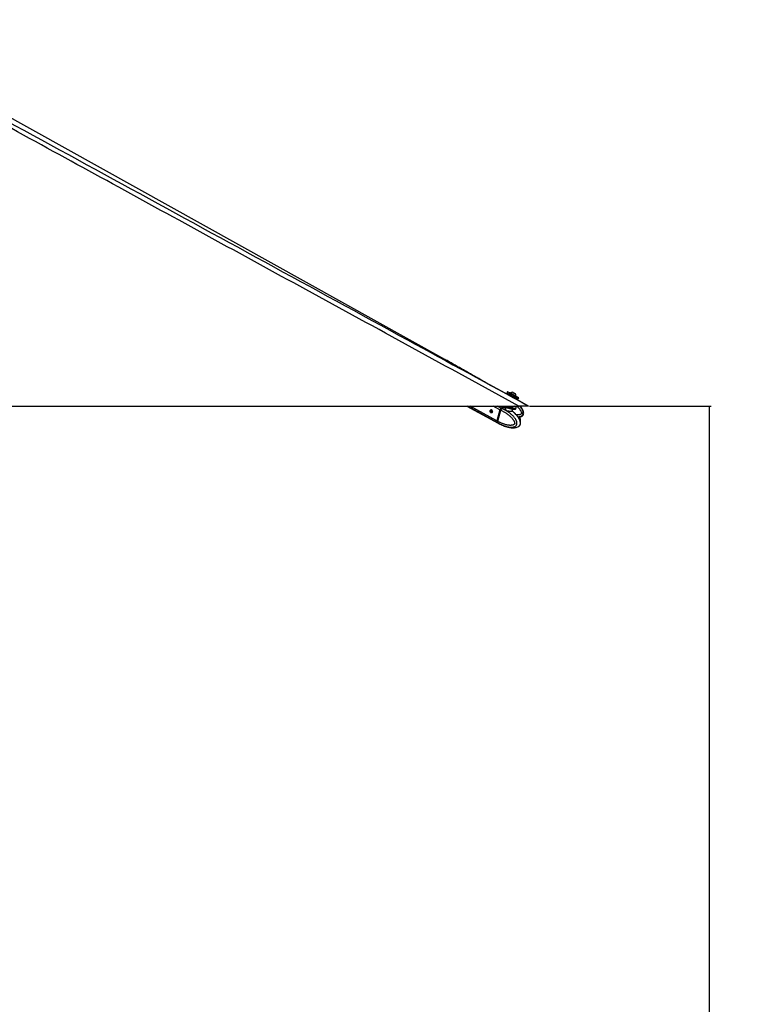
# Model space of a CAD drawing. Header units: millimetres. Extents: x 1591 to 17407, y 888 to 16227.
# Tile 29 of 78: x 7398 to 9559, y 4160 to 7024. Entities that reach past the tile are written whole.
import ezdxf

# ---------------------------------------------------------------- set-up
doc = ezdxf.new("R2010")
doc.units = ezdxf.units.MM
doc.layers.add('COMPONENT_GEOMETRY', color=7, linetype='Continuous')
doc.styles.add('SLDTEXTSTYLE1', font='TXT', dxfattribs={"width": 0.75})
doc.dimstyles.new('SLDDIMSTYLE0', dxfattribs={"dimtxt": 100, "dimasz": 6.604, "dimexe": 0, "dimexo": 0.0625, "dimgap": 25, "dimtad": 0, "dimtih": 1, "dimtoh": 1, "dimdec": 0, "dimlfac": 0.5, "dimrnd": 1e-09, "dimzin": 12, "dimdsep": 46, "dimtxsty": 'SLDTEXTSTYLE1', "dimsah": 1, "dimcen": 0.09, "dimadec": 0, "dimazin": 3, "dimtfac": 1, "dimtdec": 0, "dimtofl": 0, "dimtmove": 0, "dimatfit": 3, "dimfxl": 1, "dimfrac": 2, "dimtolj": 1, "dimtzin": 12, "dimarcsym": 0})

# ---------------------------------------------------------------- blocks, each defined once
blk = doc.blocks.new('_D_4')
at = {"layer": 'COMPONENT_GEOMETRY', "color": 7, "ltscale": 2}
for p, q in [((8881.7, 5900.6), (9410.2, 5900.6)), ((9403.9, 5900.6), (9403.9, 3554.5)), ((9403.9, 1049.7), (9403.9, 3395.8)), ((4503, 1049.7), (9410.2, 1049.7))]:
    blk.add_line(p, q, dxfattribs=at)
for points in [[(9403.9, 5900.6), (9402.8, 5894), (9404.9, 5894)], [(9403.9, 1049.7), (9404.9, 1056.4), (9402.8, 1056.4)]]:
    blk.add_solid(points, dxfattribs=at)
at = {"layer": 'COMPONENT_GEOMETRY', "color": 7, "ltscale": 2, "insert": (9256.1, 3524.7), "char_height": 100, "attachment_point": 1, "style": 'SLDTEXTSTYLE1'}
blk.add_mtext('2425', dxfattribs=at)

msp = doc.modelspace()

# ---------------------------------------------------------------- linework, layer by layer
at = {"color": 7, "linetype": 'Continuous', "lineweight": 25, "ltscale": 2}
for p, q in [((8635.6, 6035.9), (6877.6, 7013.3)), ((8821.4, 5932.1), (8753.2, 5969.3)), ((8817.5, 5942.3), (8815.8, 5939.2)), ((8822.6, 5934.3), (8821.4, 5932.1)), ((8826, 5938.5), (8825.7, 5937.8)), ((8833.9, 5939.6), (8834.1, 5939.5)), ((8836.4, 5938.2), (8833.9, 5939.6)), ((8834.1, 5939.5), (8836.9, 5938)), ((8834.1, 5939.5), (8834.1, 5939.5)), ((8839.1, 5936.8), (8836.4, 5938.2)), ((8836.9, 5938), (8839.4, 5936.6)), ((8836.9, 5938), (8836.9, 5938)), ((8839.4, 5936.6), (8839.1, 5936.8)), ((8842.3, 5928.8), (8842.4, 5928.8)), ((8842.4, 5928.8), (8842.7, 5929.4)), ((8842.7, 5929.4), (8842.7, 5929.4)), ((6310.5, 5900.6), (8850.5, 5900.6)), ((8699.6, 5900.6), (8790.4, 5850.7)), ((8806.6, 5900.5), (8806.6, 5900.6)), ((8833.9, 5899.7), (8833.7, 5900.6)), ((8839.8, 5922), (8841.1, 5924.3)), ((8879.2, 5900.6), (8839.8, 5922)), ((8848.9, 5921.2), (8850.5, 5924.3)), ((8771.3, 5889.4), (8771.5, 5889.6)), ((8795.7, 5889.7), (8786.9, 5857.7)), ((8795.9, 5889.7), (8787.2, 5857.7)), ((8787.3, 5857.5), (8796.1, 5889.5)), ((8789.6, 5856.3), (8798.3, 5888.3)), ((8796.1, 5889.5), (8798.3, 5888.3)), ((8798.3, 5888.3), (8798.3, 5888.3)), ((8801.3, 5892.9), (8799.1, 5894.1)), ((8801.4, 5892.9), (8801.3, 5892.9)), ((8812.5, 5896.8), (8811.5, 5893)), ((8831.3, 5886.1), (8832.8, 5891.3)), ((8833.7, 5898.7), (8833.9, 5899.4)), ((8841.8, 5893), (8842.7, 5896.2)), ((8789.6, 5856.3), (8787.3, 5857.5)), ((8787.9, 5852.9), (8790, 5851.7)), ((8789.6, 5856.3), (8789.6, 5856.3)), ((8790, 5851.7), (8790.1, 5851.7)), ((8790.8, 5850.5), (8793, 5849.3)), ((8793.1, 5849.2), (8800.6, 5845.5)), ((8800.7, 5845.5), (8800.4, 5845.5)), ((8801.2, 5845.3), (8805.3, 5843.6)), ((8808, 5842.4), (8809.6, 5841.8))]:
    msp.add_line(p, q, dxfattribs=at)
at = {"color": 8, "linetype": 'Continuous', "lineweight": 25, "ltscale": 2}
for p, q in [((8787.5, 5853.1), (8701.1, 5900.6)), ((8786.9, 5857.7), (8708.9, 5900.6)), ((8795.7, 5889.7), (8776, 5900.6)), ((8798.8, 5894.3), (8787.4, 5900.6)), ((8770.5, 5883.6), (8769.8, 5883.9)), ((8772, 5889.4), (8771.5, 5889.6))]:
    msp.add_line(p, q, dxfattribs=at)
at = {"color": 7, "linetype": 'Continuous', "lineweight": 25, "ltscale": 2, "flags": 128}
for points in [[(8815.8, 5939.2), (8815.8, 5939.2), (8816.3, 5938.9), (8817.4, 5938.3), (8819, 5937.4), (8821.2, 5936.3), (8823.7, 5934.9), (8826.7, 5933.3), (8829.8, 5931.6), (8833, 5929.8), (8836.2, 5928.1)], [(8825.7, 5937.8), (8824.3, 5938.6), (8821.8, 5939.9), (8819.9, 5941), (8818.5, 5941.7), (8817.7, 5942.2), (8817.5, 5942.3), (8818, 5942), (8819, 5941.4), (8820.7, 5940.5), (8822.8, 5939.3), (8825.4, 5937.9), (8828.3, 5936.3), (8831.5, 5934.6), (8834.7, 5932.9), (8837.9, 5931.1)], [(8822.6, 5934.3), (8822.9, 5934.2), (8823.9, 5933.7), (8825.3, 5932.9), (8827.2, 5931.9), (8827.5, 5931.7)], [(8841.1, 5924.3), (8840.8, 5924.5), (8839.8, 5925), (8838.4, 5925.8), (8836.5, 5926.8), (8834.2, 5928), (8831.9, 5929.3), (8829.5, 5930.6), (8827.2, 5931.8), (8825.3, 5932.9), (8823.9, 5933.7), (8822.9, 5934.2), (8822.6, 5934.3)], [(8825.7, 5937.8), (8825.7, 5937.8), (8826.1, 5937.6), (8827.1, 5937), (8828.7, 5936.2), (8830.6, 5935.1), (8832.8, 5934), (8835, 5932.7), (8837.2, 5931.5), (8839.2, 5930.5), (8840.8, 5929.6), (8841.8, 5929), (8842.3, 5928.8)], [(8826, 5938.5), (8826, 5938.5), (8826.5, 5938.2), (8827.5, 5937.7), (8829, 5936.9), (8830.9, 5935.8), (8833.1, 5934.6), (8835.4, 5933.4), (8837.6, 5932.2), (8839.5, 5931.1), (8841.1, 5930.3), (8842.2, 5929.7), (8842.7, 5929.4)], [(8840.8, 5935.9), (8840.6, 5936), (8839.8, 5936.4), (8838.5, 5937.1), (8837, 5937.9), (8835.4, 5938.8), (8833.9, 5939.6), (8832.9, 5940.1), (8832.5, 5940.4), (8832.7, 5940.3), (8833.4, 5939.8), (8834.7, 5939.1), (8836.3, 5938.3), (8837.9, 5937.4), (8839.3, 5936.6), (8840.3, 5936.1), (8840.8, 5935.9)], [(8837.9, 5931.1), (8841, 5929.5), (8843.8, 5928), (8846.2, 5926.7), (8848.1, 5925.6), (8849.5, 5924.8), (8850.3, 5924.4), (8850.5, 5924.3), (8850.1, 5924.6), (8849, 5925.2), (8847.3, 5926.1), (8845.2, 5927.2), (8842.6, 5928.6), (8842.4, 5928.8)], [(8812.4, 5900.6), (8814.6, 5899.5), (8817.8, 5898.3), (8821.2, 5897.1), (8824.7, 5896.1), (8828.3, 5895.3), (8831.7, 5894.8), (8834.8, 5894.4), (8837.5, 5894.4), (8839.8, 5894.6), (8841.4, 5895), (8842.4, 5895.7), (8842.8, 5896.6), (8842.4, 5897.7), (8841.3, 5898.9), (8839.6, 5900.2), (8839, 5900.6)], [(8830.5, 5898.5), (8832.2, 5898.5), (8833.4, 5898.8), (8833.9, 5899.4), (8833.9, 5899.7)], [(8836.2, 5928.1), (8839.3, 5926.4), (8842.1, 5924.9), (8844.5, 5923.6), (8846.4, 5922.5), (8847.9, 5921.8), (8848.7, 5921.3), (8848.9, 5921.2)], [(8771.4, 5889.8), (8772.5, 5888.8), (8773.3, 5887.2), (8773.6, 5885.4), (8773.4, 5883.6), (8772.7, 5882), (8771.6, 5880.9), (8770.3, 5880.5), (8769, 5880.8), (8767.9, 5881.8), (8767.1, 5883.4), (8766.8, 5885.2), (8767, 5887.1), (8767.7, 5888.6), (8768.8, 5889.7), (8770.1, 5890.1), (8771.4, 5889.8)], [(8813.7, 5896.3), (8816.9, 5895), (8820.3, 5893.9), (8823.8, 5892.9), (8827.4, 5892.1), (8830.8, 5891.5), (8833.9, 5891.2), (8836.6, 5891.1), (8838.9, 5891.3), (8840.5, 5891.8), (8841.5, 5892.4), (8841.8, 5893)], [(8830.3, 5897.7), (8832, 5897.8), (8833.2, 5898.1), (8833.7, 5898.6), (8833.7, 5898.7)], [(8787.5, 5853.1), (8789.1, 5851.6), (8790.4, 5850.7)], [(8787.9, 5852.9), (8789.5, 5851.4), (8790.8, 5850.5)]]:
    msp.add_lwpolyline(points, dxfattribs=at)
at = {"color": 8, "linetype": 'Continuous', "lineweight": 25, "ltscale": 2, "flags": 128}
for points in [[(8795.9, 5889.7), (8795.9, 5889.7), (8795.9, 5889.6), (8796, 5889.6), (8796, 5889.6), (8796.1, 5889.5)], [(8787.2, 5857.7), (8787.2, 5857.7), (8787.2, 5857.6), (8787.2, 5857.6), (8787.3, 5857.5), (8787.3, 5857.5)], [(8790.1, 5851.7), (8791.7, 5850.1), (8793.1, 5849.2)]]:
    msp.add_lwpolyline(points, dxfattribs=at)
at = {"color": 7, "linetype": 'Continuous', "lineweight": 25, "ltscale": 4}
for centre, radius, start, end in [((8832.1, 5929.8), 10.6, 88.022, 124.8196), ((8832.1, 5929.8), 10.6, 358.1428, 34.9404), ((8821.3, 5916.8), 21.9, 227.5399, 249.7605), ((8832.3, 5929.7), 32, 245.814, 266.3318), ((8832.6, 5930.5), 32.2, 248.8692, 266.2617), ((8804, 5887.5), 8.64, 127.573, 164.8654), ((8804.4, 5887.3), 8.64, 127.573, 164.8654), ((8808.8, 5882.1), 15.8, 83.5817, 129.3915), ((8799, 5893.9), 0.227, 52.0659, 116.0064), ((8809.2, 5881.9), 15.8, 83.5011, 129.3972), ((8791.8, 5856), 5.17, 160.4655, 213.5399), ((8792.2, 5855.8), 5.17, 160.4655, 213.5399)]:
    msp.add_arc(centre, radius, start, end, dxfattribs=at)
at = {"color": 8, "linetype": 'Continuous', "lineweight": 25, "ltscale": 4}
msp.add_arc((8811.6, 5880.4), 16.1, 86.9931, 129.1001, dxfattribs=at)
at = {"color": 7, "linetype": 'Continuous', "lineweight": 25, "ltscale": 2}
for points, knots in [([(8850.5, 5900.6), (8643.9, 6013.4), (8249.9, 6228.7), (7764, 6494.5), (7392.4, 6697.9), (7116.3, 6849.5), (6919.2, 6958.3), (6814.1, 7016.7), (6800.6, 7024.2)], [0, 0, 0, 0, 0.301873, 0.575751, 0.710508, 0.845265, 0.980021, 1, 1, 1, 1]), ([(7696.1, 6546.6), (7973.1, 6395.3), (8367.5, 6179.9), (8761.8, 5964.7), (8879.2, 5900.6)], [0, 0, 0, 0, 0.702206, 1, 1, 1, 1]), ([(8753.2, 5969.3), (8749.7, 5971.3), (8742.3, 5975.5), (8731, 5981.9), (8719.1, 5988.7), (8707.3, 5995.4), (8695.4, 6002.2), (8683.6, 6008.9), (8671.7, 6015.7), (8659.7, 6022.4), (8647.8, 6029.2), (8639.6, 6033.7), (8635.6, 6035.9)], [0, 0, 0, 0, 0.092735, 0.197589, 0.301429, 0.404256, 0.506073, 0.606879, 0.706676, 0.805463, 0.903238, 1, 1, 1, 1]), ([(8823.5, 5934.9), (8823.4, 5934.9), (8823.3, 5934.9), (8823.1, 5934.8), (8822.9, 5934.7), (8822.9, 5934.6)], [0, 0, 0, 0, 0.208708, 0.716196, 1, 1, 1, 1]), ([(8841.1, 5924.3), (8841.1, 5924.4), (8841.2, 5924.6), (8841.2, 5924.8), (8841.2, 5925.1), (8841.1, 5925.3), (8841, 5925.4), (8841, 5925.4)], [0, 0, 0, 0, 0.202199, 0.491942, 0.728329, 0.928218, 1, 1, 1, 1]), ([(8849, 5868), (8849.4, 5868), (8851.2, 5868.1), (8853.9, 5868.6), (8857.2, 5869.6), (8860, 5871), (8862.2, 5872.9), (8863.7, 5875), (8864.7, 5877.9), (8864.8, 5881.2), (8864.2, 5884.5), (8863, 5887.9), (8861.1, 5891.7), (8858.2, 5896.1), (8855.8, 5899), (8854.5, 5900.6)], [0, 0, 0, 0, 0.0280772, 0.1145043, 0.1823214, 0.2580916, 0.3183544, 0.369629, 0.4294235, 0.5192727, 0.5805449, 0.6565499, 0.7506831, 0.8662342, 1, 1, 1, 1]), ([(8879.2, 5900.6), (8879.1, 5900.6), (8879, 5900.6), (8878.1, 5900.6), (8876.7, 5900.6), (8874.6, 5900.6), (8871.9, 5900.6), (8867.8, 5900.6), (8862.4, 5900.6), (8856.2, 5900.6), (8852.4, 5900.6), (8850.5, 5900.6)], [0, 0, 0, 0, 0.111253, 0.222354, 0.314566, 0.406648, 0.499609, 0.592569, 0.751386, 0.875566, 1, 1, 1, 1]), ([(8771.4, 5880.7), (8771.1, 5881), (8770.4, 5881.4), (8769.8, 5882.5), (8769.7, 5883.5), (8769.8, 5884), (8769.8, 5884)], [0, 0, 0, 0, 0.316542, 0.636079, 0.942993, 1, 1, 1, 1]), ([(8769.8, 5884), (8769.9, 5884.5), (8770.1, 5885.3), (8770.5, 5886.7), (8770.8, 5887.9), (8771.1, 5888.8), (8771.2, 5889.2), (8771.3, 5889.4)], [0, 0, 0, 0, 0.222076, 0.445772, 0.640142, 0.821651, 1, 1, 1, 1]), ([(8772.1, 5889.3), (8771.9, 5889.1), (8771.7, 5888.7), (8771.3, 5887.7), (8771, 5886.5), (8770.7, 5885.3), (8770.6, 5884.3), (8770.5, 5883.8), (8770.5, 5883.6)], [0, 0, 0, 0, 0.211369, 0.388355, 0.566092, 0.7273158, 0.8978864, 1, 1, 1, 1]), ([(8770.5, 5883.6), (8770.5, 5883.2), (8770.5, 5882.5), (8771.1, 5881.6), (8771.6, 5881.3), (8771.8, 5881.2)], [0, 0, 0, 0, 0.350694, 0.700956, 1, 1, 1, 1]), ([(8798.3, 5888.3), (8799.5, 5887.7), (8801.9, 5886.6), (8805.4, 5884.8), (8809, 5882.8), (8812.1, 5880.8), (8815, 5878.9), (8817.6, 5877.1), (8820.1, 5875.2), (8822.6, 5873.2), (8825.1, 5871), (8827.5, 5868.7), (8829.9, 5866.2), (8831.9, 5863.9), (8833.6, 5861.7), (8835, 5859.7), (8836.2, 5857.6), (8837.3, 5855.5), (8838, 5853.6), (8838.4, 5852.2), (8838.5, 5851.1), (8838.6, 5850.3), (8838.5, 5849.7), (8838.4, 5849.2), (8838.2, 5848.7), (8837.9, 5848.2), (8837.4, 5847.7), (8837, 5847.2), (8836.2, 5846.6), (8835.2, 5846.1), (8834, 5845.5), (8832.6, 5845.1), (8831.1, 5844.8), (8829.5, 5844.5), (8827.9, 5844.4), (8825.7, 5844.3), (8823, 5844.4), (8819.4, 5844.8), (8815.4, 5845.6), (8811.4, 5846.7), (8807.8, 5847.8), (8804.8, 5848.9), (8801.7, 5850.1), (8798.1, 5851.7), (8794.1, 5853.7), (8791.1, 5855.4), (8789.6, 5856.3)], [0, 0, 0, 0, 0.036855, 0.073741, 0.11073, 0.147756, 0.175917, 0.204097, 0.232348, 0.260626, 0.289271, 0.317958, 0.346814, 0.375754, 0.395317, 0.414937, 0.434824, 0.454878, 0.467888, 0.481113, 0.487189, 0.493384, 0.497423, 0.5016, 0.505034, 0.510126, 0.515343, 0.521599, 0.527916, 0.540827, 0.553415, 0.566082, 0.58209, 0.598158, 0.614359, 0.630589, 0.661692, 0.692902, 0.73683, 0.780897, 0.811855, 0.842844, 0.873915, 0.90501, 0.952468, 1, 1, 1, 1]), ([(8790.1, 5851.7), (8790.1, 5851.7), (8791.7, 5850.8), (8794.7, 5849.1), (8798.9, 5847), (8802.6, 5845.3), (8805.8, 5844), (8809, 5842.8), (8812.8, 5841.5), (8816.2, 5840.6), (8819.4, 5839.9), (8822.1, 5839.4), (8825.2, 5839), (8828.2, 5838.9), (8830.6, 5838.9), (8832.4, 5839.1), (8834.3, 5839.4), (8836.1, 5839.8), (8837.7, 5840.3), (8839, 5840.9), (8840.4, 5841.6), (8841.6, 5842.4), (8842.7, 5843.5), (8843.4, 5844.5), (8844.1, 5845.6), (8844.6, 5846.9), (8845, 5848.3), (8845.2, 5849.9), (8845.2, 5851.6), (8844.9, 5853.2), (8844.6, 5854.8), (8844.1, 5856.4), (8843.5, 5857.9), (8842.8, 5859.3), (8841.9, 5861), (8840.7, 5863.1), (8839, 5865.5), (8837.1, 5867.9), (8835, 5870.4), (8832.5, 5872.9), (8829.9, 5875.2), (8827.3, 5877.5), (8824.6, 5879.6), (8821.8, 5881.7), (8818.9, 5883.6), (8815.8, 5885.5), (8812.5, 5887.5), (8808.8, 5889.5), (8805.1, 5891.3), (8802.7, 5892.4), (8801.4, 5892.9), (8801.4, 5892.9)], [0, 0, 0, 0, 0.000001, 0.042299, 0.084661, 0.113206, 0.141773, 0.170413, 0.199081, 0.240083, 0.260637, 0.281208, 0.31091, 0.340704, 0.356781, 0.372886, 0.389103, 0.405373, 0.419335, 0.433375, 0.441757, 0.45872, 0.467347, 0.477159, 0.487177, 0.495773, 0.505903, 0.516385, 0.527132, 0.538141, 0.548488, 0.558941, 0.57162, 0.581608, 0.591628, 0.61183, 0.632441, 0.653133, 0.679324, 0.705598, 0.732061, 0.758567, 0.785562, 0.812588, 0.839696, 0.866828, 0.900037, 0.933281, 0.966624, 0.999999, 1, 1, 1, 1]), ([(8798.9, 5894.1), (8798.7, 5893.9), (8797.9, 5893.4), (8796.9, 5892.1), (8796.2, 5890.7), (8796, 5889.9), (8795.9, 5889.7)], [0, 0, 0, 0, 0.185088, 0.534031, 0.884048, 1, 1, 1, 1]), ([(8798.3, 5888.3), (8798.4, 5888.6), (8798.6, 5889.2), (8799, 5890.2), (8799.5, 5891), (8800.1, 5891.8), (8800.6, 5892.4), (8801, 5892.8), (8801.3, 5892.9), (8801.3, 5892.9)], [0, 0, 0, 0, 0.172718, 0.350448, 0.523165, 0.700887, 0.842086, 0.985971, 1, 1, 1, 1]), ([(8831.3, 5885.4), (8831.5, 5885.3), (8831.7, 5885.1), (8831.8, 5884.9), (8831.6, 5884.8), (8831, 5884.7), (8830.2, 5884.7), (8829.2, 5884.7), (8828.1, 5884.7), (8826.8, 5884.7), (8825.2, 5884.7), (8823.5, 5884.8), (8821.7, 5884.9), (8819.8, 5885.1), (8817.9, 5885.4), (8816.1, 5885.8), (8814.5, 5886.4), (8813.2, 5887.1), (8812.1, 5888), (8811.3, 5888.9), (8810.7, 5889.8), (8810.4, 5890.9), (8810.3, 5891.9), (8810.6, 5892.9), (8811.1, 5893.7), (8811.6, 5894.1), (8811.8, 5894.2)], [0, 0, 0, 0, 0.0387283, 0.0805402, 0.1240133, 0.1687937, 0.2115348, 0.2557322, 0.2805687, 0.3207794, 0.3622137, 0.4030661, 0.4450312, 0.4885441, 0.5332766, 0.577906, 0.6239744, 0.6653912, 0.7080435, 0.7473534, 0.7875715, 0.8298801, 0.8731542, 0.9193359, 0.966913, 1, 1, 1, 1]), ([(8831.5, 5885.3), (8831.5, 5885.3), (8831.5, 5885.3), (8831.4, 5885.4), (8831.3, 5885.8), (8831.3, 5886), (8831.4, 5886.1)], [0, 0, 0, 0, 0.136081, 0.537466, 0.887541, 1, 1, 1, 1]), ([(8836.2, 5881.5), (8836.1, 5881.6), (8834.5, 5883), (8832.9, 5884.2), (8831.3, 5885.3)], [0, 0, 0, 0, 0.045078, 1, 1, 1, 1]), ([(8848.9, 5840.6), (8849.1, 5840.8), (8849.7, 5841), (8850.7, 5841.7), (8851.8, 5842.5), (8852.8, 5843.5), (8853.5, 5844.5), (8854.2, 5845.6), (8854.7, 5846.9), (8855, 5848.3), (8855.2, 5849.9), (8855.2, 5851.6), (8855.1, 5853.2), (8854.8, 5854.8), (8854.4, 5856.4), (8853.9, 5857.9), (8853.4, 5859.4), (8852.7, 5861.1), (8851.6, 5863.1), (8850.3, 5865.5), (8848.7, 5867.9), (8846.9, 5870.4), (8844.9, 5872.9), (8842.8, 5875.3), (8840.6, 5877.5), (8838.4, 5879.6), (8836.9, 5880.9), (8836.2, 5881.5)], [0, 0, 0, 0, 0.019704, 0.041482, 0.085555, 0.107972, 0.133466, 0.159494, 0.181828, 0.208148, 0.235385, 0.263306, 0.291911, 0.318796, 0.345954, 0.378896, 0.404849, 0.430883, 0.483373, 0.536926, 0.590688, 0.65874, 0.727006, 0.795762, 0.864632, 0.934772, 1, 1, 1, 1]), ([(8849.6, 5841), (8849.7, 5841.1), (8850.6, 5841.5), (8852, 5842.5), (8853.4, 5844), (8854.5, 5845.6), (8855.3, 5847.4), (8855.7, 5849.5), (8855.8, 5851.8), (8855.5, 5854.2), (8854.9, 5856.6), (8853.9, 5859.4), (8852.4, 5862.7), (8850.3, 5866.3), (8847.9, 5869.7), (8845, 5873.1), (8841.5, 5876.6), (8838.9, 5879.2), (8837.3, 5880.5), (8837.2, 5880.6)], [0, 0, 0, 0, 0.012259, 0.064003, 0.100097, 0.135568, 0.172421, 0.211852, 0.253374, 0.298499, 0.345841, 0.391642, 0.473435, 0.557449, 0.646794, 0.744162, 0.853477, 0.988584, 1, 1, 1, 1]), ([(8787.2, 5857.7), (8787.1, 5857.3), (8786.9, 5856.4), (8786.8, 5855.4), (8787, 5854.9), (8787, 5854.9)], [0, 0, 0, 0, 0.337804, 0.982124, 1, 1, 1, 1]), ([(8787, 5854.9), (8787.1, 5854.4), (8787.3, 5853.7), (8787.7, 5853.1), (8787.8, 5853)], [0, 0, 0, 0, 0.740495, 1, 1, 1, 1]), ([(8789.6, 5856.3), (8789.5, 5856), (8789.3, 5855.3), (8789.2, 5854.4), (8789.3, 5853.6), (8789.4, 5852.9), (8789.7, 5852.3), (8789.9, 5851.9), (8790, 5851.8), (8790, 5851.7)], [0, 0, 0, 0, 0.172712, 0.350434, 0.523145, 0.70086, 0.842072, 0.985971, 1, 1, 1, 1]), ([(8800.4, 5845.6), (8800.3, 5845.6), (8800.3, 5845.6), (8800.6, 5845.5), (8801, 5845.4), (8801.2, 5845.3)], [0, 0, 0, 0, 0.150835, 0.584102, 1, 1, 1, 1]), ([(8805.3, 5843.6), (8805.6, 5843.5), (8806, 5843.3), (8806.9, 5842.9), (8807.6, 5842.6), (8807.9, 5842.5), (8808, 5842.4)], [0, 0, 0, 0, 0.29947, 0.59885, 0.90215, 1, 1, 1, 1]), ([(8855.3, 5854.7), (8855.4, 5855.2), (8855.8, 5856.5), (8855.8, 5858.6), (8855.5, 5861), (8854.8, 5863.4), (8854, 5865.9), (8853.2, 5867.6), (8852.8, 5868.5)], [0, 0, 0, 0, 0.112674, 0.265034, 0.430569, 0.604109, 0.772306, 1, 1, 1, 1]), ([(8809.6, 5841.8), (8810.9, 5841.4), (8813.7, 5840.4), (8818.3, 5839.2), (8823, 5838.2), (8827.9, 5837.5), (8832.7, 5837.2), (8837.7, 5837.4), (8842.7, 5838.3), (8846.5, 5839.3), (8848.4, 5840.5), (8848.8, 5840.7)], [0, 0, 0, 0, 0.110356, 0.236894, 0.370848, 0.488706, 0.609874, 0.740119, 0.851665, 0.969993, 1, 1, 1, 1])]:
    msp.add_open_spline(points, degree=3, knots=knots, dxfattribs=at)
at = {"color": 8, "linetype": 'Continuous', "lineweight": 25, "ltscale": 2}
for points, knots in [([(6822.8, 7024.2), (6836.6, 7016.7), (6919.9, 6971), (7072.5, 6887.5), (7349.8, 6735.8), (7557.6, 6622.3), (7696.1, 6546.6)], [0, 0, 0, 0, 0.047106, 0.285328, 0.523551, 1, 1, 1, 1]), ([(8844.5, 5900.6), (8845.1, 5900), (8846.6, 5898.6), (8849, 5896.2), (8851.3, 5893.5), (8853.2, 5891), (8854.7, 5888.8), (8856.1, 5886.5), (8857.2, 5884.3), (8857.9, 5882.3), (8858.2, 5880.9), (8858.2, 5879.7), (8858.1, 5879), (8858, 5878.3), (8857.7, 5877.8), (8857.4, 5877.4), (8856.9, 5877), (8856.3, 5876.5), (8855.5, 5876.1), (8854.5, 5875.7), (8853.1, 5875.3), (8851.4, 5875), (8849.5, 5874.8), (8847.4, 5874.7), (8845.3, 5874.7), (8843.9, 5874.8), (8843.2, 5874.9)], [0, 0, 0, 0, 0.054367, 0.146773, 0.239448, 0.302095, 0.364924, 0.428609, 0.492829, 0.53449, 0.576841, 0.5963, 0.616138, 0.629073, 0.642447, 0.653443, 0.66975, 0.686458, 0.706491, 0.726721, 0.768066, 0.808375, 0.848941, 0.900203, 0.951657, 1, 1, 1, 1]), ([(8848.1, 5869.3), (8848.7, 5869.3), (8850, 5869.4), (8852, 5869.6), (8853.8, 5869.9), (8855.8, 5870.5), (8857.4, 5871.1), (8859, 5871.9), (8860.2, 5872.8), (8861.3, 5873.8), (8862.2, 5875), (8862.9, 5876.3), (8863.4, 5877.8), (8863.6, 5879.5), (8863.5, 5881.1), (8863.3, 5882.8), (8862.8, 5884.4), (8862.3, 5886), (8861.6, 5887.6), (8860.7, 5889.4), (8859.4, 5891.7), (8857.6, 5894.3), (8855.5, 5897), (8853.6, 5899.1), (8852.4, 5900.3), (8852.2, 5900.6)], [0, 0, 0, 0, 0.0396877, 0.0873773, 0.1353366, 0.1639669, 0.2219081, 0.2513784, 0.2848945, 0.3191127, 0.3484744, 0.3830755, 0.4188828, 0.4555897, 0.4931955, 0.5285403, 0.5642437, 0.6075517, 0.6416703, 0.6758967, 0.7449025, 0.8153061, 0.8859849, 0.9754494, 1, 1, 1, 1]), ([(8811.4, 5892.9), (8811.4, 5892.8), (8811.3, 5892.5), (8811.3, 5892), (8811.4, 5891.5), (8811.5, 5891), (8811.7, 5890.3), (8812.1, 5889.6), (8812.8, 5888.7), (8813.6, 5888), (8814.4, 5887.6), (8815, 5887.3), (8815.7, 5887), (8816.5, 5886.7), (8817.3, 5886.5), (8818.2, 5886.4), (8819.1, 5886.2), (8820, 5886.1), (8820.9, 5886.1), (8821.7, 5886), (8822.6, 5886), (8823.4, 5885.9), (8824.3, 5885.9), (8825.3, 5885.9), (8826.3, 5885.9), (8827.3, 5885.9), (8828, 5885.9), (8828.6, 5885.9), (8829.2, 5885.9), (8829.7, 5885.9), (8830.2, 5885.9), (8830.6, 5885.9), (8830.9, 5885.9), (8831.1, 5886), (8831.2, 5886), (8831.3, 5886), (8831.3, 5886.1), (8831.3, 5886.1)], [0, 0, 0, 0, 0.022844, 0.048541, 0.074378, 0.100657, 0.127094, 0.174452, 0.222663, 0.272205, 0.297406, 0.323034, 0.349692, 0.376591, 0.404217, 0.43208, 0.458512, 0.485128, 0.512309, 0.539681, 0.564807, 0.590248, 0.615852, 0.641793, 0.691837, 0.717234, 0.743003, 0.773815, 0.800225, 0.826849, 0.85414, 0.881655, 0.908356, 0.935254, 0.962752, 0.990452, 1, 1, 1, 1]), ([(8850.4, 5868.1), (8850.7, 5867.6), (8851.4, 5866.4), (8852.5, 5864.4), (8853.3, 5862.4), (8853.9, 5860.5), (8854.2, 5859.2), (8854.3, 5858.4), (8854.3, 5858.2)], [0, 0, 0, 0, 0.181278, 0.413985, 0.648644, 0.800873, 0.955624, 1, 1, 1, 1])]:
    msp.add_open_spline(points, degree=3, knots=knots, dxfattribs=at)

# ---------------------------------------------------------------- dimensions: what is measured, and where the dimension line sits
at = {"layer": 'COMPONENT_GEOMETRY', "color": 7, "ltscale": 2}
dim = msp.add_linear_dim(base=(9403.9, 1049.7), p1=(8879.2, 5900.6), p2=(4500.4, 1049.7), angle=90, dimstyle='SLDDIMSTYLE0', dxfattribs=at)
dim.commit()
dim.dimension.update_dxf_attribs({"geometry": '_D_4', "text_midpoint": (9403.9, 3475.2), "dimtype": 160})

doc.saveas('drawing.dxf')
